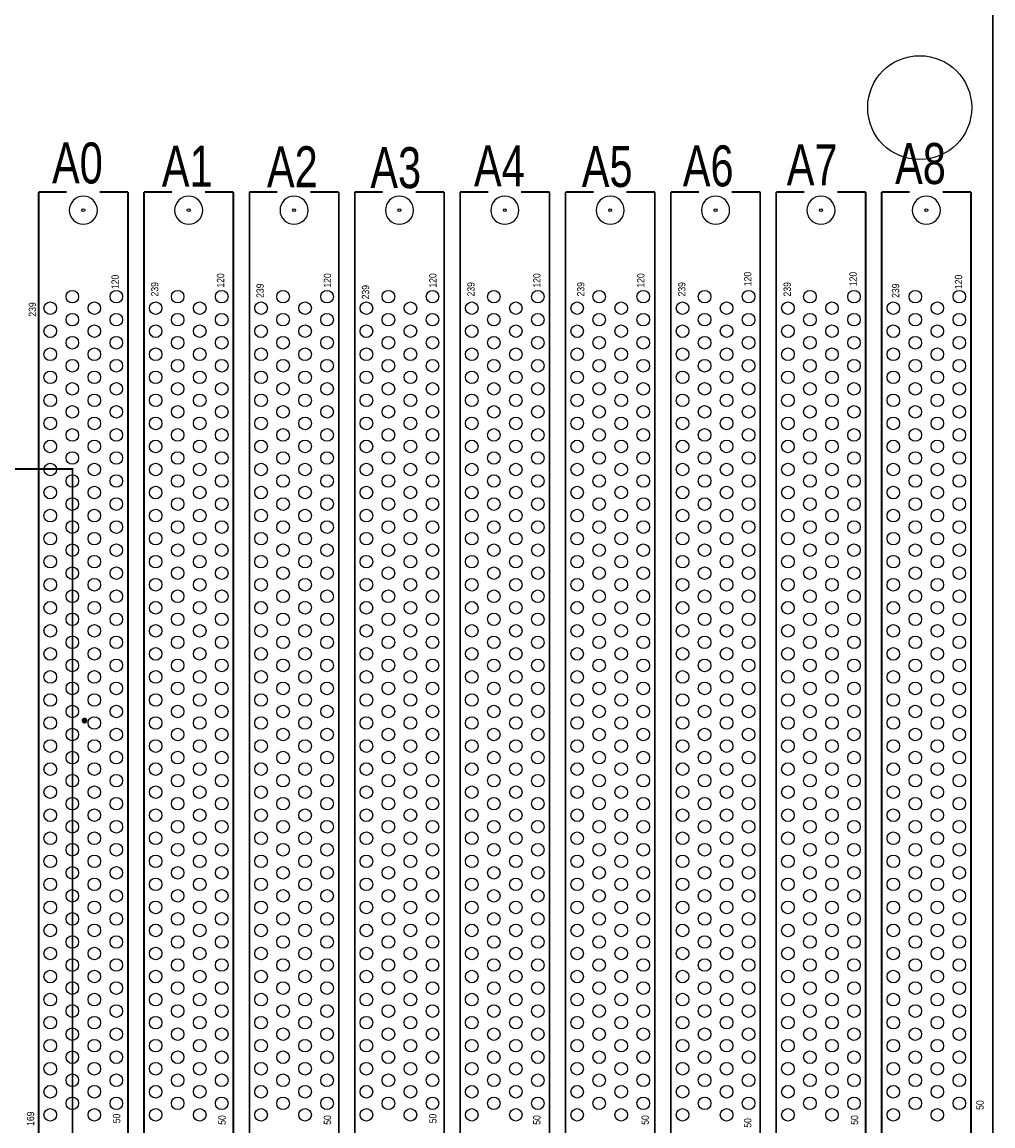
# Model space of a CAD drawing. Extents: x -11 to 330, y 0 to 334.
# Tile 12 of 16: x 246 to 330, y 75 to 171. Entities that reach past the tile are written whole.
import ezdxf

# ---------------------------------------------------------------- set-up
doc = ezdxf.new("R2010")
doc.units = 0
for name, color, linetype in [('BOARD_GEOMETRY_OUTLINE', 2, 'CONTINUOUS'), ('BOARD_GEOMETRY_SILKSCREEN_TOP', 1, 'CONTINUOUS'), ('PACKAGE_GEOMETRY_SILKSCREEN_TOP', 3, 'CONTINUOUS'), ('PIN_TOP', 4, 'CONTINUOUS')]:
    doc.layers.add(name, color=color, linetype=linetype)

msp = doc.modelspace()

# ---------------------------------------------------------------- linework, layer by layer
at = {"layer": 'BOARD_GEOMETRY_OUTLINE'}
for points in [[(330.2, 1.999996), (330.2, 328.200004, 0.414214), (328.200004, 330.2), (1.999996, 330.2, 0.414214), (0, 328.200004), (0, 1.999996, 0.414214), (1.999996, 0), (328.200004, 0, 0.414214)], [(328.200004, 0), (1.999996, 0, -0.414214), (0, 1.999996), (0, 328.200004, -0.414214), (1.999996, 330.2), (328.200004, 330.2, -0.414214), (330.2, 328.200004), (330.2, 1.999996, -0.414214)], [(251.304806, 156.149548, 1), (251.304806, 153.711148, 1)], [(252.524006, 154.930348, 1), (250.085606, 154.930348, 1)], [(260.444742, 156.149548, 1), (260.444742, 153.711148, 1)], [(261.663942, 154.930348, 1), (259.225542, 154.930348, 1)], [(269.584678, 156.149548, 1), (269.584678, 153.711148, 1)], [(270.803878, 154.930348, 1), (268.365478, 154.930348, 1)], [(278.724614, 156.149548, 1), (278.724614, 153.711148, 1)], [(279.943814, 154.930348, 1), (277.505414, 154.930348, 1)], [(287.864804, 156.149548, 1), (287.864804, 153.711148, 1)], [(289.084004, 154.930348, 1), (286.645604, 154.930348, 1)], [(297.00474, 156.149548, 1), (297.00474, 153.711148, 1)], [(298.22394, 154.930348, 1), (295.78554, 154.930348, 1)], [(306.144676, 156.149548, 1), (306.144676, 153.711148, 1)], [(307.363876, 154.930348, 1), (304.925476, 154.930348, 1)], [(315.284612, 156.149548, 1), (315.284612, 153.711148, 1)], [(316.503812, 154.930348, 1), (314.065412, 154.930348, 1)], [(324.424802, 156.149548, 1), (324.424802, 153.711148, 1)], [(325.644002, 154.930348, 1), (323.205602, 154.930348, 1)]]:
    msp.add_lwpolyline(points, format="xyb", close=True, dxfattribs=at)
at = {"layer": 'PACKAGE_GEOMETRY_SILKSCREEN_TOP', "const_width": 0.1524}
for points in [[(247.429782, 15.550388), (247.429782, 156.510482)], [(247.429782, 156.510482), (249.863356, 156.510482)], [(255.17983, 156.510482), (252.714506, 156.510482)], [(255.17983, 156.510482), (255.17983, 15.550388)], [(256.569718, 15.550388), (256.569718, 156.510482)], [(256.569718, 156.510482), (259.003292, 156.510482)], [(264.319766, 156.510482), (261.854442, 156.510482)], [(264.319766, 156.510482), (264.319766, 15.550388)], [(265.709654, 15.550388), (265.709654, 156.510482)], [(265.709654, 156.510482), (268.143228, 156.510482)], [(273.459702, 156.510482), (270.994378, 156.510482)], [(273.459702, 156.510482), (273.459702, 15.550388)], [(274.84959, 15.550388), (274.84959, 156.510482)], [(274.84959, 156.510482), (277.283164, 156.510482)], [(282.599638, 156.510482), (280.134314, 156.510482)], [(282.599638, 156.510482), (282.599638, 15.550388)], [(283.98978, 15.550388), (283.98978, 156.510482)], [(283.98978, 156.510482), (286.423354, 156.510482)], [(291.739828, 156.510482), (289.274504, 156.510482)], [(291.739828, 156.510482), (291.739828, 15.550388)], [(293.129716, 15.550388), (293.129716, 156.510482)], [(293.129716, 156.510482), (295.56329, 156.510482)], [(300.879764, 156.510482), (298.41444, 156.510482)], [(300.879764, 156.510482), (300.879764, 15.550388)], [(302.269652, 15.550388), (302.269652, 156.510482)], [(302.269652, 156.510482), (304.703226, 156.510482)], [(310.0197, 156.510482), (307.554376, 156.510482)], [(310.0197, 156.510482), (310.0197, 15.550388)], [(311.409588, 15.550388), (311.409588, 156.510482)], [(311.409588, 156.510482), (313.843162, 156.510482)], [(319.159636, 156.510482), (316.694312, 156.510482)], [(319.159636, 156.510482), (319.159636, 15.550388)], [(320.549778, 15.550388), (320.549778, 156.510482)], [(320.549778, 156.510482), (322.983352, 156.510482)], [(328.299826, 156.510482), (325.834502, 156.510482)], [(328.299826, 156.510482), (328.299826, 15.550388)]]:
    msp.add_lwpolyline(points, dxfattribs=at)
msp.add_lwpolyline([(160.124648, 132.475986), (250.374658, 132.475986), (250.374658, 42.225976), (160.124648, 42.225976)], close=True, dxfattribs=at)
at = {"layer": 'PACKAGE_GEOMETRY_SILKSCREEN_TOP'}
msp.add_lwpolyline([(160.124648, 132.475986), (250.374658, 132.475986), (250.374658, 42.225976), (160.124648, 42.225976)], close=True, dxfattribs=at)
at = {"layer": 'PACKAGE_GEOMETRY_SILKSCREEN_TOP', "const_width": 0.254}
msp.add_lwpolyline([(251.408692, 110.511844, 1), (251.408692, 110.765844, 1)], format="xyb", close=True, dxfattribs=at)
at = {"layer": 'PIN_TOP'}
for centre, radius in [((323.85, 163.83), 4.5085), ((251.304806, 154.930348), 0.127), ((260.444742, 154.930348), 0.127), ((269.584678, 154.930348), 0.127), ((278.724614, 154.930348), 0.127), ((287.864804, 154.930348), 0.127), ((297.00474, 154.930348), 0.127), ((306.144676, 154.930348), 0.127), ((315.284612, 154.930348), 0.127), ((324.424802, 154.930348), 0.127), ((250.349766, 147.430236), 0.5461), ((254.169926, 147.430236), 0.5461), ((259.489702, 147.430236), 0.5461), ((263.309862, 147.430236), 0.5461), ((268.629638, 147.430236), 0.5461), ((272.449798, 147.430236), 0.5461), ((277.769574, 147.430236), 0.5461), ((281.589734, 147.430236), 0.5461), ((286.909764, 147.430236), 0.5461), ((290.729924, 147.430236), 0.5461), ((296.0497, 147.430236), 0.5461), ((299.86986, 147.430236), 0.5461), ((305.189636, 147.430236), 0.5461), ((309.009796, 147.430236), 0.5461), ((314.329572, 147.430236), 0.5461), ((318.149732, 147.430236), 0.5461), ((323.469762, 147.430236), 0.5461), ((327.289922, 147.430236), 0.5461), ((248.43994, 146.429222), 0.5461), ((252.259846, 146.430238), 0.5461), ((257.579876, 146.429222), 0.5461), ((261.399782, 146.430238), 0.5461), ((266.719812, 146.429222), 0.5461), ((270.539718, 146.430238), 0.5461), ((275.859748, 146.429222), 0.5461), ((279.679654, 146.430238), 0.5461), ((284.999938, 146.429222), 0.5461), ((288.819844, 146.430238), 0.5461), ((294.139874, 146.429222), 0.5461), ((297.95978, 146.430238), 0.5461), ((303.27981, 146.429222), 0.5461), ((307.099716, 146.430238), 0.5461), ((312.419746, 146.429222), 0.5461), ((316.239652, 146.430238), 0.5461), ((321.559936, 146.429222), 0.5461), ((325.379842, 146.430238), 0.5461), ((250.349766, 145.43024), 0.5461), ((254.169926, 145.43024), 0.5461), ((259.489702, 145.43024), 0.5461), ((263.309862, 145.43024), 0.5461), ((268.629638, 145.43024), 0.5461), ((272.449798, 145.43024), 0.5461), ((277.769574, 145.43024), 0.5461), ((281.589734, 145.43024), 0.5461), ((286.909764, 145.43024), 0.5461), ((290.729924, 145.43024), 0.5461), ((296.0497, 145.43024), 0.5461), ((299.86986, 145.43024), 0.5461), ((305.189636, 145.43024), 0.5461), ((309.009796, 145.43024), 0.5461), ((314.329572, 145.43024), 0.5461), ((318.149732, 145.43024), 0.5461), ((323.469762, 145.43024), 0.5461), ((327.289922, 145.43024), 0.5461), ((248.43994, 144.429226), 0.5461), ((252.259846, 144.430242), 0.5461), ((257.579876, 144.429226), 0.5461), ((261.399782, 144.430242), 0.5461), ((266.719812, 144.429226), 0.5461), ((270.539718, 144.430242), 0.5461), ((275.859748, 144.429226), 0.5461), ((279.679654, 144.430242), 0.5461), ((284.999938, 144.429226), 0.5461), ((288.819844, 144.430242), 0.5461), ((294.139874, 144.429226), 0.5461), ((297.95978, 144.430242), 0.5461), ((303.27981, 144.429226), 0.5461), ((307.099716, 144.430242), 0.5461), ((312.419746, 144.429226), 0.5461), ((316.239652, 144.430242), 0.5461), ((321.559936, 144.429226), 0.5461), ((325.379842, 144.430242), 0.5461), ((250.349766, 143.430244), 0.5461), ((254.169926, 143.430244), 0.5461), ((259.489702, 143.430244), 0.5461), ((263.309862, 143.430244), 0.5461), ((268.629638, 143.430244), 0.5461), ((272.449798, 143.430244), 0.5461), ((277.769574, 143.430244), 0.5461), ((281.589734, 143.430244), 0.5461), ((286.909764, 143.430244), 0.5461), ((290.729924, 143.430244), 0.5461), ((296.0497, 143.430244), 0.5461), ((299.86986, 143.430244), 0.5461), ((305.189636, 143.430244), 0.5461), ((309.009796, 143.430244), 0.5461), ((314.329572, 143.430244), 0.5461), ((318.149732, 143.430244), 0.5461), ((323.469762, 143.430244), 0.5461), ((327.289922, 143.430244), 0.5461), ((248.43994, 142.42923), 0.5461), ((252.259846, 142.430246), 0.5461), ((257.579876, 142.42923), 0.5461), ((261.399782, 142.430246), 0.5461), ((266.719812, 142.42923), 0.5461), ((270.539718, 142.430246), 0.5461), ((275.859748, 142.42923), 0.5461), ((279.679654, 142.430246), 0.5461), ((284.999938, 142.42923), 0.5461), ((288.819844, 142.430246), 0.5461), ((294.139874, 142.42923), 0.5461), ((297.95978, 142.430246), 0.5461), ((303.27981, 142.42923), 0.5461), ((307.099716, 142.430246), 0.5461), ((312.419746, 142.42923), 0.5461), ((316.239652, 142.430246), 0.5461), ((321.559936, 142.42923), 0.5461), ((325.379842, 142.430246), 0.5461), ((250.349766, 141.430248), 0.5461), ((254.169926, 141.430248), 0.5461), ((259.489702, 141.430248), 0.5461), ((263.309862, 141.430248), 0.5461), ((268.629638, 141.430248), 0.5461), ((272.449798, 141.430248), 0.5461), ((277.769574, 141.430248), 0.5461), ((281.589734, 141.430248), 0.5461), ((286.909764, 141.430248), 0.5461), ((290.729924, 141.430248), 0.5461), ((296.0497, 141.430248), 0.5461), ((299.86986, 141.430248), 0.5461), ((305.189636, 141.430248), 0.5461), ((309.009796, 141.430248), 0.5461), ((314.329572, 141.430248), 0.5461), ((318.149732, 141.430248), 0.5461), ((323.469762, 141.430248), 0.5461), ((327.289922, 141.430248), 0.5461), ((248.43994, 140.429234), 0.5461), ((252.259846, 140.43025), 0.5461), ((257.579876, 140.429234), 0.5461), ((261.399782, 140.43025), 0.5461), ((266.719812, 140.429234), 0.5461), ((270.539718, 140.43025), 0.5461), ((275.859748, 140.429234), 0.5461), ((279.679654, 140.43025), 0.5461), ((284.999938, 140.429234), 0.5461), ((288.819844, 140.43025), 0.5461), ((294.139874, 140.429234), 0.5461), ((297.95978, 140.43025), 0.5461), ((303.27981, 140.429234), 0.5461), ((307.099716, 140.43025), 0.5461), ((312.419746, 140.429234), 0.5461), ((316.239652, 140.43025), 0.5461), ((321.559936, 140.429234), 0.5461), ((325.379842, 140.43025), 0.5461), ((250.349766, 139.430252), 0.5461), ((254.169926, 139.430252), 0.5461), ((259.489702, 139.430252), 0.5461), ((263.309862, 139.430252), 0.5461), ((268.629638, 139.430252), 0.5461), ((272.449798, 139.430252), 0.5461), ((277.769574, 139.430252), 0.5461), ((281.589734, 139.430252), 0.5461), ((286.909764, 139.430252), 0.5461), ((290.729924, 139.430252), 0.5461), ((296.0497, 139.430252), 0.5461), ((299.86986, 139.430252), 0.5461), ((305.189636, 139.430252), 0.5461), ((309.009796, 139.430252), 0.5461), ((314.329572, 139.430252), 0.5461), ((318.149732, 139.430252), 0.5461), ((323.469762, 139.430252), 0.5461), ((327.289922, 139.430252), 0.5461), ((248.43994, 138.429238), 0.5461), ((252.259846, 138.430254), 0.5461), ((257.579876, 138.429238), 0.5461), ((261.399782, 138.430254), 0.5461), ((266.719812, 138.429238), 0.5461), ((270.539718, 138.430254), 0.5461), ((275.859748, 138.429238), 0.5461), ((279.679654, 138.430254), 0.5461), ((284.999938, 138.429238), 0.5461), ((288.819844, 138.430254), 0.5461), ((294.139874, 138.429238), 0.5461), ((297.95978, 138.430254), 0.5461), ((303.27981, 138.429238), 0.5461), ((307.099716, 138.430254), 0.5461), ((312.419746, 138.429238), 0.5461), ((316.239652, 138.430254), 0.5461), ((321.559936, 138.429238), 0.5461), ((325.379842, 138.430254), 0.5461), ((250.349766, 137.430256), 0.5461), ((254.169926, 137.430256), 0.5461), ((259.489702, 137.430256), 0.5461), ((263.309862, 137.430256), 0.5461), ((268.629638, 137.430256), 0.5461), ((272.449798, 137.430256), 0.5461), ((277.769574, 137.430256), 0.5461), ((281.589734, 137.430256), 0.5461), ((286.909764, 137.430256), 0.5461), ((290.729924, 137.430256), 0.5461), ((296.0497, 137.430256), 0.5461), ((299.86986, 137.430256), 0.5461), ((305.189636, 137.430256), 0.5461), ((309.009796, 137.430256), 0.5461), ((314.329572, 137.430256), 0.5461), ((318.149732, 137.430256), 0.5461), ((323.469762, 137.430256), 0.5461), ((327.289922, 137.430256), 0.5461), ((248.43994, 136.429242), 0.5461), ((252.259846, 136.430258), 0.5461), ((257.579876, 136.429242), 0.5461), ((261.399782, 136.430258), 0.5461), ((266.719812, 136.429242), 0.5461), ((270.539718, 136.430258), 0.5461), ((275.859748, 136.429242), 0.5461), ((279.679654, 136.430258), 0.5461), ((284.999938, 136.429242), 0.5461), ((288.819844, 136.430258), 0.5461), ((294.139874, 136.429242), 0.5461), ((297.95978, 136.430258), 0.5461), ((303.27981, 136.429242), 0.5461), ((307.099716, 136.430258), 0.5461), ((312.419746, 136.429242), 0.5461), ((316.239652, 136.430258), 0.5461), ((321.559936, 136.429242), 0.5461), ((325.379842, 136.430258), 0.5461), ((250.349766, 135.43026), 0.5461), ((254.169926, 135.43026), 0.5461), ((259.489702, 135.43026), 0.5461), ((263.309862, 135.43026), 0.5461), ((268.629638, 135.43026), 0.5461), ((272.449798, 135.43026), 0.5461), ((277.769574, 135.43026), 0.5461), ((281.589734, 135.43026), 0.5461), ((286.909764, 135.43026), 0.5461), ((290.729924, 135.43026), 0.5461), ((296.0497, 135.43026), 0.5461), ((299.86986, 135.43026), 0.5461), ((305.189636, 135.43026), 0.5461), ((309.009796, 135.43026), 0.5461), ((314.329572, 135.43026), 0.5461), ((318.149732, 135.43026), 0.5461), ((323.469762, 135.43026), 0.5461), ((327.289922, 135.43026), 0.5461), ((248.43994, 134.429246), 0.5461), ((252.259846, 134.430262), 0.5461), ((257.579876, 134.429246), 0.5461), ((261.399782, 134.430262), 0.5461), ((266.719812, 134.429246), 0.5461), ((270.539718, 134.430262), 0.5461), ((275.859748, 134.429246), 0.5461), ((279.679654, 134.430262), 0.5461), ((284.999938, 134.429246), 0.5461), ((288.819844, 134.430262), 0.5461), ((294.139874, 134.429246), 0.5461), ((297.95978, 134.430262), 0.5461), ((303.27981, 134.429246), 0.5461), ((307.099716, 134.430262), 0.5461), ((312.419746, 134.429246), 0.5461), ((316.239652, 134.430262), 0.5461), ((321.559936, 134.429246), 0.5461), ((325.379842, 134.430262), 0.5461), ((250.349766, 133.430264), 0.5461), ((254.169926, 133.430264), 0.5461), ((259.489702, 133.430264), 0.5461), ((263.309862, 133.430264), 0.5461), ((268.629638, 133.430264), 0.5461), ((272.449798, 133.430264), 0.5461), ((277.769574, 133.430264), 0.5461), ((281.589734, 133.430264), 0.5461), ((286.909764, 133.430264), 0.5461), ((290.729924, 133.430264), 0.5461), ((296.0497, 133.430264), 0.5461), ((299.86986, 133.430264), 0.5461), ((305.189636, 133.430264), 0.5461), ((309.009796, 133.430264), 0.5461), ((314.329572, 133.430264), 0.5461), ((318.149732, 133.430264), 0.5461), ((323.469762, 133.430264), 0.5461), ((327.289922, 133.430264), 0.5461), ((248.43994, 132.42925), 0.5461), ((252.259846, 132.430266), 0.5461), ((257.579876, 132.42925), 0.5461), ((261.399782, 132.430266), 0.5461), ((266.719812, 132.42925), 0.5461), ((270.539718, 132.430266), 0.5461), ((275.859748, 132.42925), 0.5461), ((279.679654, 132.430266), 0.5461), ((284.999938, 132.42925), 0.5461), ((288.819844, 132.430266), 0.5461), ((294.139874, 132.42925), 0.5461), ((297.95978, 132.430266), 0.5461), ((303.27981, 132.42925), 0.5461), ((307.099716, 132.430266), 0.5461), ((312.419746, 132.42925), 0.5461), ((316.239652, 132.430266), 0.5461), ((321.559936, 132.42925), 0.5461), ((325.379842, 132.430266), 0.5461), ((250.349766, 131.430268), 0.5461), ((254.169926, 131.430268), 0.5461), ((259.489702, 131.430268), 0.5461), ((263.309862, 131.430268), 0.5461), ((268.629638, 131.430268), 0.5461), ((272.449798, 131.430268), 0.5461), ((277.769574, 131.430268), 0.5461), ((281.589734, 131.430268), 0.5461), ((286.909764, 131.430268), 0.5461), ((290.729924, 131.430268), 0.5461), ((296.0497, 131.430268), 0.5461), ((299.86986, 131.430268), 0.5461), ((305.189636, 131.430268), 0.5461), ((309.009796, 131.430268), 0.5461), ((314.329572, 131.430268), 0.5461), ((318.149732, 131.430268), 0.5461), ((323.469762, 131.430268), 0.5461), ((327.289922, 131.430268), 0.5461), ((248.43994, 130.429254), 0.5461), ((252.259846, 130.43027), 0.5461), ((257.579876, 130.429254), 0.5461), ((261.399782, 130.43027), 0.5461), ((266.719812, 130.429254), 0.5461), ((270.539718, 130.43027), 0.5461), ((275.859748, 130.429254), 0.5461), ((279.679654, 130.43027), 0.5461), ((284.999938, 130.429254), 0.5461), ((288.819844, 130.43027), 0.5461), ((294.139874, 130.429254), 0.5461), ((297.95978, 130.43027), 0.5461), ((303.27981, 130.429254), 0.5461), ((307.099716, 130.43027), 0.5461), ((312.419746, 130.429254), 0.5461), ((316.239652, 130.43027), 0.5461), ((321.559936, 130.429254), 0.5461), ((325.379842, 130.43027), 0.5461), ((250.349766, 129.430272), 0.5461), ((254.169926, 129.430272), 0.5461), ((259.489702, 129.430272), 0.5461), ((263.309862, 129.430272), 0.5461), ((268.629638, 129.430272), 0.5461), ((272.449798, 129.430272), 0.5461), ((277.769574, 129.430272), 0.5461), ((281.589734, 129.430272), 0.5461), ((286.909764, 129.430272), 0.5461), ((290.729924, 129.430272), 0.5461), ((296.0497, 129.430272), 0.5461), ((299.86986, 129.430272), 0.5461), ((305.189636, 129.430272), 0.5461), ((309.009796, 129.430272), 0.5461), ((314.329572, 129.430272), 0.5461), ((318.149732, 129.430272), 0.5461), ((323.469762, 129.430272), 0.5461), ((327.289922, 129.430272), 0.5461), ((248.43994, 128.429258), 0.5461), ((252.259846, 128.430274), 0.5461), ((257.579876, 128.429258), 0.5461), ((261.399782, 128.430274), 0.5461), ((266.719812, 128.429258), 0.5461), ((270.539718, 128.430274), 0.5461), ((275.859748, 128.429258), 0.5461), ((279.679654, 128.430274), 0.5461), ((284.999938, 128.429258), 0.5461), ((288.819844, 128.430274), 0.5461), ((294.139874, 128.429258), 0.5461), ((297.95978, 128.430274), 0.5461), ((303.27981, 128.429258), 0.5461), ((307.099716, 128.430274), 0.5461), ((312.419746, 128.429258), 0.5461), ((316.239652, 128.430274), 0.5461), ((321.559936, 128.429258), 0.5461), ((325.379842, 128.430274), 0.5461), ((250.349766, 127.430276), 0.5461), ((254.169926, 127.430276), 0.5461), ((259.489702, 127.430276), 0.5461), ((263.309862, 127.430276), 0.5461), ((268.629638, 127.430276), 0.5461), ((272.449798, 127.430276), 0.5461), ((277.769574, 127.430276), 0.5461), ((281.589734, 127.430276), 0.5461), ((286.909764, 127.430276), 0.5461), ((290.729924, 127.430276), 0.5461), ((296.0497, 127.430276), 0.5461), ((299.86986, 127.430276), 0.5461), ((305.189636, 127.430276), 0.5461), ((309.009796, 127.430276), 0.5461), ((314.329572, 127.430276), 0.5461), ((318.149732, 127.430276), 0.5461), ((323.469762, 127.430276), 0.5461), ((327.289922, 127.430276), 0.5461), ((248.43994, 126.429262), 0.5461), ((252.259846, 126.430278), 0.5461), ((257.579876, 126.429262), 0.5461), ((261.399782, 126.430278), 0.5461), ((266.719812, 126.429262), 0.5461), ((270.539718, 126.430278), 0.5461), ((275.859748, 126.429262), 0.5461), ((279.679654, 126.430278), 0.5461), ((284.999938, 126.429262), 0.5461), ((288.819844, 126.430278), 0.5461), ((294.139874, 126.429262), 0.5461), ((297.95978, 126.430278), 0.5461), ((303.27981, 126.429262), 0.5461), ((307.099716, 126.430278), 0.5461), ((312.419746, 126.429262), 0.5461), ((316.239652, 126.430278), 0.5461), ((321.559936, 126.429262), 0.5461), ((325.379842, 126.430278), 0.5461), ((250.349766, 125.43028), 0.5461), ((254.169926, 125.43028), 0.5461), ((259.489702, 125.43028), 0.5461), ((263.309862, 125.43028), 0.5461), ((268.629638, 125.43028), 0.5461), ((272.449798, 125.43028), 0.5461), ((277.769574, 125.43028), 0.5461), ((281.589734, 125.43028), 0.5461), ((286.909764, 125.43028), 0.5461), ((290.729924, 125.43028), 0.5461), ((296.0497, 125.43028), 0.5461), ((299.86986, 125.43028), 0.5461), ((305.189636, 125.43028), 0.5461), ((309.009796, 125.43028), 0.5461), ((314.329572, 125.43028), 0.5461), ((318.149732, 125.43028), 0.5461), ((323.469762, 125.43028), 0.5461), ((327.289922, 125.43028), 0.5461), ((248.43994, 124.429266), 0.5461), ((252.259846, 124.430282), 0.5461), ((257.579876, 124.429266), 0.5461), ((261.399782, 124.430282), 0.5461), ((266.719812, 124.429266), 0.5461), ((270.539718, 124.430282), 0.5461), ((275.859748, 124.429266), 0.5461), ((279.679654, 124.430282), 0.5461), ((284.999938, 124.429266), 0.5461), ((288.819844, 124.430282), 0.5461), ((294.139874, 124.429266), 0.5461), ((297.95978, 124.430282), 0.5461), ((303.27981, 124.429266), 0.5461), ((307.099716, 124.430282), 0.5461), ((312.419746, 124.429266), 0.5461), ((316.239652, 124.430282), 0.5461), ((321.559936, 124.429266), 0.5461), ((325.379842, 124.430282), 0.5461), ((250.349766, 123.430284), 0.5461), ((254.169926, 123.430284), 0.5461), ((259.489702, 123.430284), 0.5461), ((263.309862, 123.430284), 0.5461), ((268.629638, 123.430284), 0.5461), ((272.449798, 123.430284), 0.5461), ((277.769574, 123.430284), 0.5461), ((281.589734, 123.430284), 0.5461), ((286.909764, 123.430284), 0.5461), ((290.729924, 123.430284), 0.5461), ((296.0497, 123.430284), 0.5461), ((299.86986, 123.430284), 0.5461), ((305.189636, 123.430284), 0.5461), ((309.009796, 123.430284), 0.5461), ((314.329572, 123.430284), 0.5461), ((318.149732, 123.430284), 0.5461), ((323.469762, 123.430284), 0.5461), ((327.289922, 123.430284), 0.5461), ((248.43994, 122.42927), 0.5461), ((252.259846, 122.430286), 0.5461), ((257.579876, 122.42927), 0.5461), ((261.399782, 122.430286), 0.5461), ((266.719812, 122.42927), 0.5461), ((270.539718, 122.430286), 0.5461), ((275.859748, 122.42927), 0.5461), ((279.679654, 122.430286), 0.5461), ((284.999938, 122.42927), 0.5461), ((288.819844, 122.430286), 0.5461), ((294.139874, 122.42927), 0.5461), ((297.95978, 122.430286), 0.5461), ((303.27981, 122.42927), 0.5461), ((307.099716, 122.430286), 0.5461), ((312.419746, 122.42927), 0.5461), ((316.239652, 122.430286), 0.5461), ((321.559936, 122.42927), 0.5461), ((325.379842, 122.430286), 0.5461), ((250.349766, 121.430288), 0.5461), ((254.169926, 121.430288), 0.5461), ((259.489702, 121.430288), 0.5461), ((263.309862, 121.430288), 0.5461), ((268.629638, 121.430288), 0.5461), ((272.449798, 121.430288), 0.5461), ((277.769574, 121.430288), 0.5461), ((281.589734, 121.430288), 0.5461), ((286.909764, 121.430288), 0.5461), ((290.729924, 121.430288), 0.5461), ((296.0497, 121.430288), 0.5461), ((299.86986, 121.430288), 0.5461), ((305.189636, 121.430288), 0.5461), ((309.009796, 121.430288), 0.5461), ((314.329572, 121.430288), 0.5461), ((318.149732, 121.430288), 0.5461), ((323.469762, 121.430288), 0.5461), ((327.289922, 121.430288), 0.5461), ((248.43994, 120.429274), 0.5461), ((252.259846, 120.43029), 0.5461), ((257.579876, 120.429274), 0.5461), ((261.399782, 120.43029), 0.5461), ((266.719812, 120.429274), 0.5461), ((270.539718, 120.43029), 0.5461), ((275.859748, 120.429274), 0.5461), ((279.679654, 120.43029), 0.5461), ((284.999938, 120.429274), 0.5461), ((288.819844, 120.43029), 0.5461), ((294.139874, 120.429274), 0.5461), ((297.95978, 120.43029), 0.5461), ((303.27981, 120.429274), 0.5461), ((307.099716, 120.43029), 0.5461), ((312.419746, 120.429274), 0.5461), ((316.239652, 120.43029), 0.5461), ((321.559936, 120.429274), 0.5461), ((325.379842, 120.43029), 0.5461), ((250.349766, 119.430292), 0.5461), ((254.169926, 119.430292), 0.5461), ((259.489702, 119.430292), 0.5461), ((263.309862, 119.430292), 0.5461), ((268.629638, 119.430292), 0.5461), ((272.449798, 119.430292), 0.5461), ((277.769574, 119.430292), 0.5461), ((281.589734, 119.430292), 0.5461), ((286.909764, 119.430292), 0.5461), ((290.729924, 119.430292), 0.5461), ((296.0497, 119.430292), 0.5461), ((299.86986, 119.430292), 0.5461), ((305.189636, 119.430292), 0.5461), ((309.009796, 119.430292), 0.5461), ((314.329572, 119.430292), 0.5461), ((318.149732, 119.430292), 0.5461), ((323.469762, 119.430292), 0.5461), ((327.289922, 119.430292), 0.5461), ((248.43994, 118.429278), 0.5461), ((252.259846, 118.430294), 0.5461), ((257.579876, 118.429278), 0.5461), ((261.399782, 118.430294), 0.5461), ((266.719812, 118.429278), 0.5461), ((270.539718, 118.430294), 0.5461), ((275.859748, 118.429278), 0.5461), ((279.679654, 118.430294), 0.5461), ((284.999938, 118.429278), 0.5461), ((288.819844, 118.430294), 0.5461), ((294.139874, 118.429278), 0.5461), ((297.95978, 118.430294), 0.5461), ((303.27981, 118.429278), 0.5461), ((307.099716, 118.430294), 0.5461), ((312.419746, 118.429278), 0.5461), ((316.239652, 118.430294), 0.5461), ((321.559936, 118.429278), 0.5461), ((325.379842, 118.430294), 0.5461), ((250.349766, 117.430296), 0.5461), ((254.169926, 117.430296), 0.5461), ((259.489702, 117.430296), 0.5461), ((263.309862, 117.430296), 0.5461), ((268.629638, 117.430296), 0.5461), ((272.449798, 117.430296), 0.5461), ((277.769574, 117.430296), 0.5461), ((281.589734, 117.430296), 0.5461), ((286.909764, 117.430296), 0.5461), ((290.729924, 117.430296), 0.5461), ((296.0497, 117.430296), 0.5461), ((299.86986, 117.430296), 0.5461), ((305.189636, 117.430296), 0.5461), ((309.009796, 117.430296), 0.5461), ((314.329572, 117.430296), 0.5461), ((318.149732, 117.430296), 0.5461), ((323.469762, 117.430296), 0.5461), ((327.289922, 117.430296), 0.5461), ((248.43994, 116.429282), 0.5461), ((252.259846, 116.430298), 0.5461), ((257.579876, 116.429282), 0.5461), ((261.399782, 116.430298), 0.5461), ((266.719812, 116.429282), 0.5461), ((270.539718, 116.430298), 0.5461), ((275.859748, 116.429282), 0.5461), ((279.679654, 116.430298), 0.5461), ((284.999938, 116.429282), 0.5461), ((288.819844, 116.430298), 0.5461), ((294.139874, 116.429282), 0.5461), ((297.95978, 116.430298), 0.5461), ((303.27981, 116.429282), 0.5461), ((307.099716, 116.430298), 0.5461), ((312.419746, 116.429282), 0.5461), ((316.239652, 116.430298), 0.5461), ((321.559936, 116.429282), 0.5461), ((325.379842, 116.430298), 0.5461), ((250.349766, 115.4303), 0.5461), ((254.169926, 115.4303), 0.5461), ((259.489702, 115.4303), 0.5461), ((263.309862, 115.4303), 0.5461), ((268.629638, 115.4303), 0.5461), ((272.449798, 115.4303), 0.5461), ((277.769574, 115.4303), 0.5461), ((281.589734, 115.4303), 0.5461), ((286.909764, 115.4303), 0.5461), ((290.729924, 115.4303), 0.5461), ((296.0497, 115.4303), 0.5461), ((299.86986, 115.4303), 0.5461), ((305.189636, 115.4303), 0.5461), ((309.009796, 115.4303), 0.5461), ((314.329572, 115.4303), 0.5461), ((318.149732, 115.4303), 0.5461), ((323.469762, 115.4303), 0.5461), ((327.289922, 115.4303), 0.5461), ((248.43994, 114.429286), 0.5461), ((252.259846, 114.430302), 0.5461), ((257.579876, 114.429286), 0.5461), ((261.399782, 114.430302), 0.5461), ((266.719812, 114.429286), 0.5461), ((270.539718, 114.430302), 0.5461), ((275.859748, 114.429286), 0.5461), ((279.679654, 114.430302), 0.5461), ((284.999938, 114.429286), 0.5461), ((288.819844, 114.430302), 0.5461), ((294.139874, 114.429286), 0.5461), ((297.95978, 114.430302), 0.5461), ((303.27981, 114.429286), 0.5461), ((307.099716, 114.430302), 0.5461), ((312.419746, 114.429286), 0.5461), ((316.239652, 114.430302), 0.5461), ((321.559936, 114.429286), 0.5461), ((325.379842, 114.430302), 0.5461), ((250.349766, 113.430304), 0.5461), ((254.169926, 113.430304), 0.5461), ((259.489702, 113.430304), 0.5461), ((263.309862, 113.430304), 0.5461), ((268.629638, 113.430304), 0.5461), ((272.449798, 113.430304), 0.5461), ((277.769574, 113.430304), 0.5461), ((281.589734, 113.430304), 0.5461), ((286.909764, 113.430304), 0.5461), ((290.729924, 113.430304), 0.5461), ((296.0497, 113.430304), 0.5461), ((299.86986, 113.430304), 0.5461), ((305.189636, 113.430304), 0.5461), ((309.009796, 113.430304), 0.5461), ((314.329572, 113.430304), 0.5461), ((318.149732, 113.430304), 0.5461), ((323.469762, 113.430304), 0.5461), ((327.289922, 113.430304), 0.5461), ((248.43994, 112.42929), 0.5461), ((252.259846, 112.430306), 0.5461), ((257.579876, 112.42929), 0.5461), ((261.399782, 112.430306), 0.5461), ((266.719812, 112.42929), 0.5461), ((270.539718, 112.430306), 0.5461), ((275.859748, 112.42929), 0.5461), ((279.679654, 112.430306), 0.5461), ((284.999938, 112.42929), 0.5461), ((288.819844, 112.430306), 0.5461), ((294.139874, 112.42929), 0.5461), ((297.95978, 112.430306), 0.5461), ((303.27981, 112.42929), 0.5461), ((307.099716, 112.430306), 0.5461), ((312.419746, 112.42929), 0.5461), ((316.239652, 112.430306), 0.5461), ((321.559936, 112.42929), 0.5461), ((325.379842, 112.430306), 0.5461), ((250.349766, 111.430308), 0.5461), ((254.169926, 111.430308), 0.5461), ((259.489702, 111.430308), 0.5461), ((263.309862, 111.430308), 0.5461), ((268.629638, 111.430308), 0.5461), ((272.449798, 111.430308), 0.5461), ((277.769574, 111.430308), 0.5461), ((281.589734, 111.430308), 0.5461), ((286.909764, 111.430308), 0.5461), ((290.729924, 111.430308), 0.5461), ((296.0497, 111.430308), 0.5461), ((299.86986, 111.430308), 0.5461), ((305.189636, 111.430308), 0.5461), ((309.009796, 111.430308), 0.5461), ((314.329572, 111.430308), 0.5461), ((318.149732, 111.430308), 0.5461), ((323.469762, 111.430308), 0.5461), ((327.289922, 111.430308), 0.5461), ((248.43994, 110.429294), 0.5461), ((252.259846, 110.43031), 0.5461), ((257.579876, 110.429294), 0.5461), ((261.399782, 110.43031), 0.5461), ((266.719812, 110.429294), 0.5461), ((270.539718, 110.43031), 0.5461), ((275.859748, 110.429294), 0.5461), ((279.679654, 110.43031), 0.5461), ((284.999938, 110.429294), 0.5461), ((288.819844, 110.43031), 0.5461), ((294.139874, 110.429294), 0.5461), ((297.95978, 110.43031), 0.5461), ((303.27981, 110.429294), 0.5461), ((307.099716, 110.43031), 0.5461), ((312.419746, 110.429294), 0.5461), ((316.239652, 110.43031), 0.5461), ((321.559936, 110.429294), 0.5461), ((325.379842, 110.43031), 0.5461), ((250.349766, 109.430312), 0.5461), ((254.169926, 109.430312), 0.5461), ((259.489702, 109.430312), 0.5461), ((263.309862, 109.430312), 0.5461), ((268.629638, 109.430312), 0.5461), ((272.449798, 109.430312), 0.5461), ((277.769574, 109.430312), 0.5461), ((281.589734, 109.430312), 0.5461), ((286.909764, 109.430312), 0.5461), ((290.729924, 109.430312), 0.5461), ((296.0497, 109.430312), 0.5461), ((299.86986, 109.430312), 0.5461), ((305.189636, 109.430312), 0.5461), ((309.009796, 109.430312), 0.5461), ((314.329572, 109.430312), 0.5461), ((318.149732, 109.430312), 0.5461), ((323.469762, 109.430312), 0.5461), ((327.289922, 109.430312), 0.5461), ((248.43994, 108.429298), 0.5461), ((252.259846, 108.430314), 0.5461), ((257.579876, 108.429298), 0.5461), ((261.399782, 108.430314), 0.5461), ((266.719812, 108.429298), 0.5461), ((270.539718, 108.430314), 0.5461), ((275.859748, 108.429298), 0.5461), ((279.679654, 108.430314), 0.5461), ((284.999938, 108.429298), 0.5461), ((288.819844, 108.430314), 0.5461), ((294.139874, 108.429298), 0.5461), ((297.95978, 108.430314), 0.5461), ((303.27981, 108.429298), 0.5461), ((307.099716, 108.430314), 0.5461), ((312.419746, 108.429298), 0.5461), ((316.239652, 108.430314), 0.5461), ((321.559936, 108.429298), 0.5461), ((325.379842, 108.430314), 0.5461), ((250.349766, 107.430316), 0.5461), ((254.169926, 107.430316), 0.5461), ((259.489702, 107.430316), 0.5461), ((263.309862, 107.430316), 0.5461), ((268.629638, 107.430316), 0.5461), ((272.449798, 107.430316), 0.5461), ((277.769574, 107.430316), 0.5461), ((281.589734, 107.430316), 0.5461), ((286.909764, 107.430316), 0.5461), ((290.729924, 107.430316), 0.5461), ((296.0497, 107.430316), 0.5461), ((299.86986, 107.430316), 0.5461), ((305.189636, 107.430316), 0.5461), ((309.009796, 107.430316), 0.5461), ((314.329572, 107.430316), 0.5461), ((318.149732, 107.430316), 0.5461), ((323.469762, 107.430316), 0.5461), ((327.289922, 107.430316), 0.5461), ((248.43994, 106.429302), 0.5461), ((252.259846, 106.430318), 0.5461), ((257.579876, 106.429302), 0.5461), ((261.399782, 106.430318), 0.5461), ((266.719812, 106.429302), 0.5461), ((270.539718, 106.430318), 0.5461), ((275.859748, 106.429302), 0.5461), ((279.679654, 106.430318), 0.5461), ((284.999938, 106.429302), 0.5461), ((288.819844, 106.430318), 0.5461), ((294.139874, 106.429302), 0.5461), ((297.95978, 106.430318), 0.5461), ((303.27981, 106.429302), 0.5461), ((307.099716, 106.430318), 0.5461), ((312.419746, 106.429302), 0.5461), ((316.239652, 106.430318), 0.5461), ((321.559936, 106.429302), 0.5461), ((325.379842, 106.430318), 0.5461), ((250.349766, 105.43032), 0.5461), ((254.169926, 105.43032), 0.5461), ((259.489702, 105.43032), 0.5461), ((263.309862, 105.43032), 0.5461), ((268.629638, 105.43032), 0.5461), ((272.449798, 105.43032), 0.5461), ((277.769574, 105.43032), 0.5461), ((281.589734, 105.43032), 0.5461), ((286.909764, 105.43032), 0.5461), ((290.729924, 105.43032), 0.5461), ((296.0497, 105.43032), 0.5461), ((299.86986, 105.43032), 0.5461), ((305.189636, 105.43032), 0.5461), ((309.009796, 105.43032), 0.5461), ((314.329572, 105.43032), 0.5461), ((318.149732, 105.43032), 0.5461), ((323.469762, 105.43032), 0.5461), ((327.289922, 105.43032), 0.5461), ((248.43994, 104.429306), 0.5461), ((252.259846, 104.430322), 0.5461), ((257.579876, 104.429306), 0.5461), ((261.399782, 104.430322), 0.5461), ((266.719812, 104.429306), 0.5461), ((270.539718, 104.430322), 0.5461), ((275.859748, 104.429306), 0.5461), ((279.679654, 104.430322), 0.5461), ((284.999938, 104.429306), 0.5461), ((288.819844, 104.430322), 0.5461), ((294.139874, 104.429306), 0.5461), ((297.95978, 104.430322), 0.5461), ((303.27981, 104.429306), 0.5461), ((307.099716, 104.430322), 0.5461), ((312.419746, 104.429306), 0.5461), ((316.239652, 104.430322), 0.5461), ((321.559936, 104.429306), 0.5461), ((325.379842, 104.430322), 0.5461), ((250.349766, 103.430324), 0.5461), ((254.169926, 103.430324), 0.5461), ((259.489702, 103.430324), 0.5461), ((263.309862, 103.430324), 0.5461), ((268.629638, 103.430324), 0.5461), ((272.449798, 103.430324), 0.5461), ((277.769574, 103.430324), 0.5461), ((281.589734, 103.430324), 0.5461), ((286.909764, 103.430324), 0.5461), ((290.729924, 103.430324), 0.5461), ((296.0497, 103.430324), 0.5461), ((299.86986, 103.430324), 0.5461), ((305.189636, 103.430324), 0.5461), ((309.009796, 103.430324), 0.5461), ((314.329572, 103.430324), 0.5461), ((318.149732, 103.430324), 0.5461), ((323.469762, 103.430324), 0.5461), ((327.289922, 103.430324), 0.5461), ((248.43994, 102.42931), 0.5461), ((252.259846, 102.430326), 0.5461), ((257.579876, 102.42931), 0.5461), ((261.399782, 102.430326), 0.5461), ((266.719812, 102.42931), 0.5461), ((270.539718, 102.430326), 0.5461), ((275.859748, 102.42931), 0.5461), ((279.679654, 102.430326), 0.5461), ((284.999938, 102.42931), 0.5461), ((288.819844, 102.430326), 0.5461), ((294.139874, 102.42931), 0.5461), ((297.95978, 102.430326), 0.5461), ((303.27981, 102.42931), 0.5461), ((307.099716, 102.430326), 0.5461), ((312.419746, 102.42931), 0.5461), ((316.239652, 102.430326), 0.5461), ((321.559936, 102.42931), 0.5461), ((325.379842, 102.430326), 0.5461), ((250.349766, 101.430328), 0.5461), ((254.169926, 101.430328), 0.5461), ((259.489702, 101.430328), 0.5461), ((263.309862, 101.430328), 0.5461), ((268.629638, 101.430328), 0.5461), ((272.449798, 101.430328), 0.5461), ((277.769574, 101.430328), 0.5461), ((281.589734, 101.430328), 0.5461), ((286.909764, 101.430328), 0.5461), ((290.729924, 101.430328), 0.5461), ((296.0497, 101.430328), 0.5461), ((299.86986, 101.430328), 0.5461), ((305.189636, 101.430328), 0.5461), ((309.009796, 101.430328), 0.5461), ((314.329572, 101.430328), 0.5461), ((318.149732, 101.430328), 0.5461), ((323.469762, 101.430328), 0.5461), ((327.289922, 101.430328), 0.5461), ((248.43994, 100.429314), 0.5461), ((252.259846, 100.43033), 0.5461), ((257.579876, 100.429314), 0.5461), ((261.399782, 100.43033), 0.5461), ((266.719812, 100.429314), 0.5461), ((270.539718, 100.43033), 0.5461), ((275.859748, 100.429314), 0.5461), ((279.679654, 100.43033), 0.5461), ((284.999938, 100.429314), 0.5461), ((288.819844, 100.43033), 0.5461), ((294.139874, 100.429314), 0.5461), ((297.95978, 100.43033), 0.5461), ((303.27981, 100.429314), 0.5461), ((307.099716, 100.43033), 0.5461), ((312.419746, 100.429314), 0.5461), ((316.239652, 100.43033), 0.5461), ((321.559936, 100.429314), 0.5461), ((325.379842, 100.43033), 0.5461), ((250.349766, 99.430332), 0.5461), ((254.169926, 99.430332), 0.5461), ((259.489702, 99.430332), 0.5461), ((263.309862, 99.430332), 0.5461), ((268.629638, 99.430332), 0.5461), ((272.449798, 99.430332), 0.5461), ((277.769574, 99.430332), 0.5461), ((281.589734, 99.430332), 0.5461), ((286.909764, 99.430332), 0.5461), ((290.729924, 99.430332), 0.5461), ((296.0497, 99.430332), 0.5461), ((299.86986, 99.430332), 0.5461), ((305.189636, 99.430332), 0.5461), ((309.009796, 99.430332), 0.5461), ((314.329572, 99.430332), 0.5461), ((318.149732, 99.430332), 0.5461), ((323.469762, 99.430332), 0.5461), ((327.289922, 99.430332), 0.5461), ((248.43994, 98.429318), 0.5461), ((252.259846, 98.430334), 0.5461), ((257.579876, 98.429318), 0.5461), ((261.399782, 98.430334), 0.5461), ((266.719812, 98.429318), 0.5461), ((270.539718, 98.430334), 0.5461), ((275.859748, 98.429318), 0.5461), ((279.679654, 98.430334), 0.5461), ((284.999938, 98.429318), 0.5461), ((288.819844, 98.430334), 0.5461), ((294.139874, 98.429318), 0.5461), ((297.95978, 98.430334), 0.5461), ((303.27981, 98.429318), 0.5461), ((307.099716, 98.430334), 0.5461), ((312.419746, 98.429318), 0.5461), ((316.239652, 98.430334), 0.5461), ((321.559936, 98.429318), 0.5461), ((325.379842, 98.430334), 0.5461), ((250.349766, 97.430336), 0.5461), ((254.169926, 97.430336), 0.5461), ((259.489702, 97.430336), 0.5461), ((263.309862, 97.430336), 0.5461), ((268.629638, 97.430336), 0.5461), ((272.449798, 97.430336), 0.5461), ((277.769574, 97.430336), 0.5461), ((281.589734, 97.430336), 0.5461), ((286.909764, 97.430336), 0.5461), ((290.729924, 97.430336), 0.5461), ((296.0497, 97.430336), 0.5461), ((299.86986, 97.430336), 0.5461), ((305.189636, 97.430336), 0.5461), ((309.009796, 97.430336), 0.5461), ((314.329572, 97.430336), 0.5461), ((318.149732, 97.430336), 0.5461), ((323.469762, 97.430336), 0.5461), ((327.289922, 97.430336), 0.5461), ((248.43994, 96.429322), 0.5461), ((252.259846, 96.430338), 0.5461), ((257.579876, 96.429322), 0.5461), ((261.399782, 96.430338), 0.5461), ((266.719812, 96.429322), 0.5461), ((270.539718, 96.430338), 0.5461), ((275.859748, 96.429322), 0.5461), ((279.679654, 96.430338), 0.5461), ((284.999938, 96.429322), 0.5461), ((288.819844, 96.430338), 0.5461), ((294.139874, 96.429322), 0.5461), ((297.95978, 96.430338), 0.5461), ((303.27981, 96.429322), 0.5461), ((307.099716, 96.430338), 0.5461), ((312.419746, 96.429322), 0.5461), ((316.239652, 96.430338), 0.5461), ((321.559936, 96.429322), 0.5461), ((325.379842, 96.430338), 0.5461), ((250.349766, 95.43034), 0.5461), ((254.169926, 95.43034), 0.5461), ((259.489702, 95.43034), 0.5461), ((263.309862, 95.43034), 0.5461), ((268.629638, 95.43034), 0.5461), ((272.449798, 95.43034), 0.5461), ((277.769574, 95.43034), 0.5461), ((281.589734, 95.43034), 0.5461), ((286.909764, 95.43034), 0.5461), ((290.729924, 95.43034), 0.5461), ((296.0497, 95.43034), 0.5461), ((299.86986, 95.43034), 0.5461), ((305.189636, 95.43034), 0.5461), ((309.009796, 95.43034), 0.5461), ((314.329572, 95.43034), 0.5461), ((318.149732, 95.43034), 0.5461), ((323.469762, 95.43034), 0.5461), ((327.289922, 95.43034), 0.5461), ((248.43994, 94.429326), 0.5461), ((252.259846, 94.430342), 0.5461), ((257.579876, 94.429326), 0.5461), ((261.399782, 94.430342), 0.5461), ((266.719812, 94.429326), 0.5461), ((270.539718, 94.430342), 0.5461), ((275.859748, 94.429326), 0.5461), ((279.679654, 94.430342), 0.5461), ((284.999938, 94.429326), 0.5461), ((288.819844, 94.430342), 0.5461), ((294.139874, 94.429326), 0.5461), ((297.95978, 94.430342), 0.5461), ((303.27981, 94.429326), 0.5461), ((307.099716, 94.430342), 0.5461), ((312.419746, 94.429326), 0.5461), ((316.239652, 94.430342), 0.5461), ((321.559936, 94.429326), 0.5461), ((325.379842, 94.430342), 0.5461), ((250.349766, 93.430344), 0.5461), ((254.169926, 93.430344), 0.5461), ((259.489702, 93.430344), 0.5461), ((263.309862, 93.430344), 0.5461), ((268.629638, 93.430344), 0.5461), ((272.449798, 93.430344), 0.5461), ((277.769574, 93.430344), 0.5461), ((281.589734, 93.430344), 0.5461), ((286.909764, 93.430344), 0.5461), ((290.729924, 93.430344), 0.5461), ((296.0497, 93.430344), 0.5461), ((299.86986, 93.430344), 0.5461), ((305.189636, 93.430344), 0.5461), ((309.009796, 93.430344), 0.5461), ((314.329572, 93.430344), 0.5461), ((318.149732, 93.430344), 0.5461), ((323.469762, 93.430344), 0.5461), ((327.289922, 93.430344), 0.5461), ((248.43994, 92.42933), 0.5461), ((252.259846, 92.430346), 0.5461), ((257.579876, 92.42933), 0.5461), ((261.399782, 92.430346), 0.5461), ((266.719812, 92.42933), 0.5461), ((270.539718, 92.430346), 0.5461), ((275.859748, 92.42933), 0.5461), ((279.679654, 92.430346), 0.5461), ((284.999938, 92.42933), 0.5461), ((288.819844, 92.430346), 0.5461), ((294.139874, 92.42933), 0.5461), ((297.95978, 92.430346), 0.5461), ((303.27981, 92.42933), 0.5461), ((307.099716, 92.430346), 0.5461), ((312.419746, 92.42933), 0.5461), ((316.239652, 92.430346), 0.5461), ((321.559936, 92.42933), 0.5461), ((325.379842, 92.430346), 0.5461), ((250.349766, 91.430348), 0.5461), ((254.169926, 91.430348), 0.5461), ((259.489702, 91.430348), 0.5461), ((263.309862, 91.430348), 0.5461), ((268.629638, 91.430348), 0.5461), ((272.449798, 91.430348), 0.5461), ((277.769574, 91.430348), 0.5461), ((281.589734, 91.430348), 0.5461), ((286.909764, 91.430348), 0.5461), ((290.729924, 91.430348), 0.5461), ((296.0497, 91.430348), 0.5461), ((299.86986, 91.430348), 0.5461), ((305.189636, 91.430348), 0.5461), ((309.009796, 91.430348), 0.5461), ((314.329572, 91.430348), 0.5461), ((318.149732, 91.430348), 0.5461), ((323.469762, 91.430348), 0.5461), ((327.289922, 91.430348), 0.5461), ((248.43994, 90.429334), 0.5461), ((252.259846, 90.43035), 0.5461), ((257.579876, 90.429334), 0.5461), ((261.399782, 90.43035), 0.5461), ((266.719812, 90.429334), 0.5461), ((270.539718, 90.43035), 0.5461), ((275.859748, 90.429334), 0.5461), ((279.679654, 90.43035), 0.5461), ((284.999938, 90.429334), 0.5461), ((288.819844, 90.43035), 0.5461), ((294.139874, 90.429334), 0.5461), ((297.95978, 90.43035), 0.5461), ((303.27981, 90.429334), 0.5461), ((307.099716, 90.43035), 0.5461), ((312.419746, 90.429334), 0.5461), ((316.239652, 90.43035), 0.5461), ((321.559936, 90.429334), 0.5461), ((325.379842, 90.43035), 0.5461), ((250.349766, 89.430352), 0.5461), ((254.169926, 89.430352), 0.5461), ((259.489702, 89.430352), 0.5461), ((263.309862, 89.430352), 0.5461), ((268.629638, 89.430352), 0.5461), ((272.449798, 89.430352), 0.5461), ((277.769574, 89.430352), 0.5461), ((281.589734, 89.430352), 0.5461), ((286.909764, 89.430352), 0.5461), ((290.729924, 89.430352), 0.5461), ((296.0497, 89.430352), 0.5461), ((299.86986, 89.430352), 0.5461), ((305.189636, 89.430352), 0.5461), ((309.009796, 89.430352), 0.5461), ((314.329572, 89.430352), 0.5461), ((318.149732, 89.430352), 0.5461), ((323.469762, 89.430352), 0.5461), ((327.289922, 89.430352), 0.5461), ((248.43994, 88.429338), 0.5461), ((252.259846, 88.430354), 0.5461), ((257.579876, 88.429338), 0.5461), ((261.399782, 88.430354), 0.5461), ((266.719812, 88.429338), 0.5461), ((270.539718, 88.430354), 0.5461), ((275.859748, 88.429338), 0.5461), ((279.679654, 88.430354), 0.5461), ((284.999938, 88.429338), 0.5461), ((288.819844, 88.430354), 0.5461), ((294.139874, 88.429338), 0.5461), ((297.95978, 88.430354), 0.5461), ((303.27981, 88.429338), 0.5461), ((307.099716, 88.430354), 0.5461), ((312.419746, 88.429338), 0.5461), ((316.239652, 88.430354), 0.5461), ((321.559936, 88.429338), 0.5461), ((325.379842, 88.430354), 0.5461), ((250.349766, 87.430102), 0.5461), ((254.169926, 87.430102), 0.5461), ((259.489702, 87.430102), 0.5461), ((263.309862, 87.430102), 0.5461), ((268.629638, 87.430102), 0.5461), ((272.449798, 87.430102), 0.5461), ((277.769574, 87.430102), 0.5461), ((281.589734, 87.430102), 0.5461), ((286.909764, 87.430102), 0.5461), ((290.729924, 87.430102), 0.5461), ((296.0497, 87.430102), 0.5461), ((299.86986, 87.430102), 0.5461), ((305.189636, 87.430102), 0.5461), ((309.009796, 87.430102), 0.5461), ((314.329572, 87.430102), 0.5461), ((318.149732, 87.430102), 0.5461), ((323.469762, 87.430102), 0.5461), ((327.289922, 87.430102), 0.5461), ((248.43994, 86.429342), 0.5461), ((252.259846, 86.430104), 0.5461), ((257.579876, 86.429342), 0.5461), ((261.399782, 86.430104), 0.5461), ((266.719812, 86.429342), 0.5461), ((270.539718, 86.430104), 0.5461), ((275.859748, 86.429342), 0.5461), ((279.679654, 86.430104), 0.5461), ((284.999938, 86.429342), 0.5461), ((288.819844, 86.430104), 0.5461), ((294.139874, 86.429342), 0.5461), ((297.95978, 86.430104), 0.5461), ((303.27981, 86.429342), 0.5461), ((307.099716, 86.430104), 0.5461), ((312.419746, 86.429342), 0.5461), ((316.239652, 86.430104), 0.5461), ((321.559936, 86.429342), 0.5461), ((325.379842, 86.430104), 0.5461), ((250.349766, 85.430106), 0.5461), ((254.169926, 85.430106), 0.5461), ((259.489702, 85.430106), 0.5461), ((263.309862, 85.430106), 0.5461), ((268.629638, 85.430106), 0.5461), ((272.449798, 85.430106), 0.5461), ((277.769574, 85.430106), 0.5461), ((281.589734, 85.430106), 0.5461), ((286.909764, 85.430106), 0.5461), ((290.729924, 85.430106), 0.5461), ((296.0497, 85.430106), 0.5461), ((299.86986, 85.430106), 0.5461), ((305.189636, 85.430106), 0.5461), ((309.009796, 85.430106), 0.5461), ((314.329572, 85.430106), 0.5461), ((318.149732, 85.430106), 0.5461), ((323.469762, 85.430106), 0.5461), ((327.289922, 85.430106), 0.5461), ((248.43994, 84.429346), 0.5461), ((252.259846, 84.430108), 0.5461), ((257.579876, 84.429346), 0.5461), ((261.399782, 84.430108), 0.5461), ((266.719812, 84.429346), 0.5461), ((270.539718, 84.430108), 0.5461), ((275.859748, 84.429346), 0.5461), ((279.679654, 84.430108), 0.5461), ((284.999938, 84.429346), 0.5461), ((288.819844, 84.430108), 0.5461), ((294.139874, 84.429346), 0.5461), ((297.95978, 84.430108), 0.5461), ((303.27981, 84.429346), 0.5461), ((307.099716, 84.430108), 0.5461), ((312.419746, 84.429346), 0.5461), ((316.239652, 84.430108), 0.5461), ((321.559936, 84.429346), 0.5461), ((325.379842, 84.430108), 0.5461), ((250.349766, 83.43011), 0.5461), ((254.169926, 83.43011), 0.5461), ((259.489702, 83.43011), 0.5461), ((263.309862, 83.43011), 0.5461), ((268.629638, 83.43011), 0.5461), ((272.449798, 83.43011), 0.5461), ((277.769574, 83.43011), 0.5461), ((281.589734, 83.43011), 0.5461), ((286.909764, 83.43011), 0.5461), ((290.729924, 83.43011), 0.5461), ((296.0497, 83.43011), 0.5461), ((299.86986, 83.43011), 0.5461), ((305.189636, 83.43011), 0.5461), ((309.009796, 83.43011), 0.5461), ((314.329572, 83.43011), 0.5461), ((318.149732, 83.43011), 0.5461), ((323.469762, 83.43011), 0.5461), ((327.289922, 83.43011), 0.5461), ((248.43994, 82.42935), 0.5461), ((252.259846, 82.430112), 0.5461), ((257.579876, 82.42935), 0.5461), ((261.399782, 82.430112), 0.5461), ((266.719812, 82.42935), 0.5461), ((270.539718, 82.430112), 0.5461), ((275.859748, 82.42935), 0.5461), ((279.679654, 82.430112), 0.5461), ((284.999938, 82.42935), 0.5461), ((288.819844, 82.430112), 0.5461), ((294.139874, 82.42935), 0.5461), ((297.95978, 82.430112), 0.5461), ((303.27981, 82.42935), 0.5461), ((307.099716, 82.430112), 0.5461), ((312.419746, 82.42935), 0.5461), ((316.239652, 82.430112), 0.5461), ((321.559936, 82.42935), 0.5461), ((325.379842, 82.430112), 0.5461), ((250.349766, 81.430114), 0.5461), ((254.169926, 81.430114), 0.5461), ((259.489702, 81.430114), 0.5461), ((263.309862, 81.430114), 0.5461), ((268.629638, 81.430114), 0.5461), ((272.449798, 81.430114), 0.5461), ((277.769574, 81.430114), 0.5461), ((281.589734, 81.430114), 0.5461), ((286.909764, 81.430114), 0.5461), ((290.729924, 81.430114), 0.5461), ((296.0497, 81.430114), 0.5461), ((299.86986, 81.430114), 0.5461), ((305.189636, 81.430114), 0.5461), ((309.009796, 81.430114), 0.5461), ((314.329572, 81.430114), 0.5461), ((318.149732, 81.430114), 0.5461), ((323.469762, 81.430114), 0.5461), ((327.289922, 81.430114), 0.5461), ((248.43994, 80.429354), 0.5461), ((252.259846, 80.430116), 0.5461), ((257.579876, 80.429354), 0.5461), ((261.399782, 80.430116), 0.5461), ((266.719812, 80.429354), 0.5461), ((270.539718, 80.430116), 0.5461), ((275.859748, 80.429354), 0.5461), ((279.679654, 80.430116), 0.5461), ((284.999938, 80.429354), 0.5461), ((288.819844, 80.430116), 0.5461), ((294.139874, 80.429354), 0.5461), ((297.95978, 80.430116), 0.5461), ((303.27981, 80.429354), 0.5461), ((307.099716, 80.430116), 0.5461), ((312.419746, 80.429354), 0.5461), ((316.239652, 80.430116), 0.5461), ((321.559936, 80.429354), 0.5461), ((325.379842, 80.430116), 0.5461), ((250.349766, 79.430118), 0.5461), ((254.169926, 79.430118), 0.5461), ((259.489702, 79.430118), 0.5461), ((263.309862, 79.430118), 0.5461), ((268.629638, 79.430118), 0.5461), ((272.449798, 79.430118), 0.5461), ((277.769574, 79.430118), 0.5461), ((281.589734, 79.430118), 0.5461), ((286.909764, 79.430118), 0.5461), ((290.729924, 79.430118), 0.5461), ((296.0497, 79.430118), 0.5461), ((299.86986, 79.430118), 0.5461), ((305.189636, 79.430118), 0.5461), ((309.009796, 79.430118), 0.5461), ((314.329572, 79.430118), 0.5461), ((318.149732, 79.430118), 0.5461), ((323.469762, 79.430118), 0.5461), ((327.289922, 79.430118), 0.5461), ((248.43994, 78.429104), 0.5461), ((252.259846, 78.43012), 0.5461), ((257.579876, 78.429104), 0.5461), ((261.399782, 78.43012), 0.5461), ((266.719812, 78.429104), 0.5461), ((270.539718, 78.43012), 0.5461), ((275.859748, 78.429104), 0.5461), ((279.679654, 78.43012), 0.5461), ((284.999938, 78.429104), 0.5461), ((288.819844, 78.43012), 0.5461), ((294.139874, 78.429104), 0.5461), ((297.95978, 78.43012), 0.5461), ((303.27981, 78.429104), 0.5461), ((307.099716, 78.43012), 0.5461), ((312.419746, 78.429104), 0.5461), ((316.239652, 78.43012), 0.5461), ((321.559936, 78.429104), 0.5461), ((325.379842, 78.43012), 0.5461), ((250.349766, 77.430122), 0.5461), ((254.169926, 77.430122), 0.5461), ((259.489702, 77.430122), 0.5461), ((263.309862, 77.430122), 0.5461), ((268.629638, 77.430122), 0.5461), ((272.449798, 77.430122), 0.5461), ((277.769574, 77.430122), 0.5461), ((281.589734, 77.430122), 0.5461), ((286.909764, 77.430122), 0.5461), ((290.729924, 77.430122), 0.5461), ((296.0497, 77.430122), 0.5461), ((299.86986, 77.430122), 0.5461), ((305.189636, 77.430122), 0.5461), ((309.009796, 77.430122), 0.5461), ((314.329572, 77.430122), 0.5461), ((318.149732, 77.430122), 0.5461), ((323.469762, 77.430122), 0.5461), ((327.289922, 77.430122), 0.5461), ((248.43994, 76.429108), 0.5461), ((252.259846, 76.430124), 0.5461), ((257.579876, 76.429108), 0.5461), ((261.399782, 76.430124), 0.5461), ((266.719812, 76.429108), 0.5461), ((270.539718, 76.430124), 0.5461), ((275.859748, 76.429108), 0.5461), ((279.679654, 76.430124), 0.5461), ((284.999938, 76.429108), 0.5461), ((288.819844, 76.430124), 0.5461), ((294.139874, 76.429108), 0.5461), ((297.95978, 76.430124), 0.5461), ((303.27981, 76.429108), 0.5461), ((307.099716, 76.430124), 0.5461), ((312.419746, 76.429108), 0.5461), ((316.239652, 76.430124), 0.5461), ((321.559936, 76.429108), 0.5461), ((325.379842, 76.430124), 0.5461)]:
    msp.add_circle(centre, radius, dxfattribs=at)

# ---------------------------------------------------------------- texts
at = {"layer": 'BOARD_GEOMETRY_SILKSCREEN_TOP', "width": 0.757143}
for s, p in [('A0', (248.5898, 157.2514)), ('A1', (258.1148, 156.972)), ('A2', (267.2334, 156.9212)), ('A3', (276.1996, 156.845)), ('A4', (285.1912, 156.9974)), ('A5', (294.5384, 156.9466)), ('A6', (303.3014, 156.9974)), ('A7', (312.3184, 157.099)), ('A8', (321.7164, 157.2006))]:
    msp.add_text(s, height=3.556, dxfattribs=at).set_placement(p)
at = {"layer": 'PACKAGE_GEOMETRY_SILKSCREEN_TOP', "width": 0.88}
for s, p in [('120', (263.525, 148.209)), ('120', (272.796, 148.209)), ('120', (281.94, 148.209)), ('120', (290.957, 148.209)), ('120', (299.974, 148.209)), ('120', (309.245, 148.336)), ('120', (318.389, 148.336)), ('120', (254.381, 148.082)), ('239', (257.81, 147.447)), ('239', (266.954, 147.32)), ('239', (285.242, 147.447)), ('239', (294.767, 147.447)), ('239', (303.53, 147.447)), ('239', (312.674, 147.447)), ('239', (322.072, 147.32)), ('120', (327.533, 148.082)), ('239', (276.098, 147.193)), ('239', (247.201944, 145.692114)), ('50', (329.39736, 76.861924)), ('169', (247.042432, 75.470512)), ('50', (254.508, 75.692)), ('50', (263.652, 75.565)), ('50', (272.796, 75.565)), ('50', (281.94, 75.692)), ('50', (290.957, 75.565)), ('50', (300.355, 75.565)), ('50', (309.245, 75.311)), ('50', (318.516, 75.565))]:
    msp.add_text(s, height=0.635, rotation=90, dxfattribs=at).set_placement(p)

doc.saveas('drawing.dxf')
